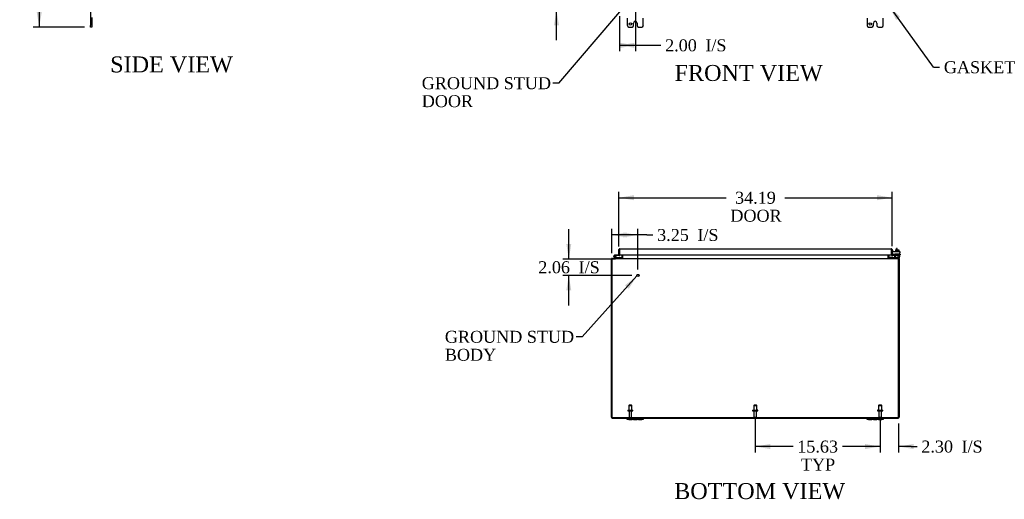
# Model space of a CAD drawing. Header units: inches. Extents: x 20 to 297, y 4 to 197.
# Tile 1 of 10: x 20 to 144, y 4 to 64. Entities that reach past the tile are written whole.
import ezdxf
from ezdxf.enums import TextEntityAlignment as Align

# ---------------------------------------------------------------- set-up
doc = ezdxf.new("R2010")
doc.units = ezdxf.units.IN
doc.header["$MEASUREMENT"] = 0
for name, color, linetype in [('COM40153-1', 7, 'CONTINUOUS'), ('COM40153-2', 7, 'CONTINUOUS'), ('COM42667', 7, 'CONTINUOUS'), ('COM42780', 7, 'CONTINUOUS'), ('COM48501', 7, 'CONTINUOUS'), ('COM48524', 7, 'CONTINUOUS'), ('COM71782-6', 7, 'CONTINUOUS'), ('DEFAULT', 7, 'CONTINUOUS'), ('FET07710', 7, 'CONTINUOUS'), ('HNG10620-56B', 7, 'CONTINUOUS'), ('HNG10620-56C', 7, 'CONTINUOUS'), ('HNG10620-56P', 7, 'CONTINUOUS'), ('SCC19011', 7, 'CONTINUOUS'), ('STD21878', 7, 'CONTINUOUS'), ('STD26094', 7, 'CONTINUOUS'), ('WAF25035', 7, 'CONTINUOUS')]:
    doc.layers.add(name, color=color, linetype=linetype)
doc.styles.add('SEACAD_TIMES_NEW_ROMAN', font='times.ttf')

# ---------------------------------------------------------------- blocks, each defined once
blk = doc.blocks.new('SEANNOT_GROUP1')
at = {"layer": 'DEFAULT', "linetype": 'Continuous'}
blk.add_hatch(color=136, dxfattribs=at).paths.add_polyline_path([(96.65, 29.96), (97.67, 31.56), (96.18, 30.38)])
at = {"layer": 'DEFAULT', "color": 136, "linetype": 'Continuous'}
blk.add_line((90.8, 23.94), (90.05, 23.94), dxfattribs=at)
blk.add_lwpolyline([(90.8, 23.94), (97.67, 31.56)], dxfattribs=at)
at = {"layer": 'DEFAULT', "color": 136, "linetype": 'Continuous', "style": 'SEACAD_TIMES_NEW_ROMAN'}
for s, p in [('GROUND STUD', (73.64, 24.69)), ('BODY', (73.64, 22.44))]:
    blk.add_text(s, height=1.5, dxfattribs=at).set_placement(p, align=Align.TOP_LEFT)
blk = doc.blocks.new('SEANNOT_GROUP2')
at = {"layer": 'DEFAULT', "linetype": 'Continuous'}
blk.add_hatch(color=136, dxfattribs=at).paths.add_polyline_path([(96.53, 65.32), (97.5, 66.95), (96.05, 65.73)])
at = {"layer": 'DEFAULT', "color": 136, "linetype": 'Continuous'}
blk.add_line((87.91, 55.69), (87.16, 55.69), dxfattribs=at)
blk.add_lwpolyline([(87.91, 55.69), (97.5, 66.95)], dxfattribs=at)
at = {"layer": 'DEFAULT', "color": 136, "linetype": 'Continuous', "style": 'SEACAD_TIMES_NEW_ROMAN'}
for s, p in [('GROUND STUD', (70.75, 56.44)), ('DOOR', (70.75, 54.19))]:
    blk.add_text(s, height=1.5, dxfattribs=at).set_placement(p, align=Align.TOP_LEFT)
blk = doc.blocks.new('SEANNOT_GROUP3')
at = {"layer": 'DEFAULT', "linetype": 'Continuous'}
blk.add_hatch(color=136, dxfattribs=at).paths.add_polyline_path([(130.6, 63.99), (129.25, 65.32), (130.1, 63.62)])
at = {"layer": 'DEFAULT', "color": 136, "linetype": 'Continuous'}
blk.add_line((134.79, 57.69), (135.54, 57.69), dxfattribs=at)
blk.add_lwpolyline([(134.79, 57.69), (129.25, 65.32)], dxfattribs=at)
at = {"layer": 'DEFAULT', "color": 136, "linetype": 'Continuous', "style": 'SEACAD_TIMES_NEW_ROMAN'}
blk.add_text('GASKET', height=1.5, dxfattribs=at).set_placement((136.07, 58.44), align=Align.TOP_LEFT)
blk = doc.blocks.new('GDIMGGROUP1')
at = {"layer": 'DEFAULT', "linetype": 'Continuous'}
for points in [[(87.3, 68.69), (87.61, 66.81), (87.92, 68.69)], [(87.3, 62.94), (87.92, 62.94), (87.61, 64.81)]]:
    blk.add_hatch(color=136, dxfattribs=at).paths.add_polyline_path(points)
at = {"layer": 'DEFAULT', "color": 136, "linetype": 'Continuous'}
for p, q in [((87.61, 66.81), (87.61, 70.56)), ((96.73, 66.81), (86.86, 66.81)), ((94.73, 64.81), (86.86, 64.81)), ((87.61, 61.06), (87.61, 64.81))]:
    blk.add_line(p, q, dxfattribs=at)
at = {"layer": 'DEFAULT', "color": 136, "linetype": 'Continuous', "style": 'SEACAD_TIMES_NEW_ROMAN'}
for s, p in [('2.00', (83.8, 66.56)), ('I/S', (88.83, 66.56))]:
    blk.add_text(s, height=1.5, dxfattribs=at).set_placement(p, align=Align.TOP_LEFT)
blk = doc.blocks.new('GDIMGGROUP3')
at = {"layer": 'DEFAULT', "linetype": 'Continuous'}
for points in [[(22.58, 123.09), (23.21, 123.09), (22.89, 124.97)], [(22.58, 64.59), (22.89, 62.72), (23.21, 64.59)]]:
    blk.add_hatch(color=136, dxfattribs=at).paths.add_polyline_path(points)
at = {"layer": 'DEFAULT', "color": 136, "linetype": 'Continuous'}
for p, q in [((28.55, 124.97), (22.14, 124.97)), ((22.89, 124.97), (22.89, 95.12)), ((22.89, 93.09), (22.89, 62.72)), ((28.55, 62.72), (22.14, 62.72))]:
    blk.add_line(p, q, dxfattribs=at)
at = {"layer": 'DEFAULT', "color": 136, "linetype": 'Continuous', "style": 'SEACAD_TIMES_NEW_ROMAN'}
blk.add_text('62.25', height=1.5, dxfattribs=at).set_placement((20.33, 94.59), align=Align.TOP_LEFT)
blk = doc.blocks.new('GDIMGGROUP9')
at = {"layer": 'DEFAULT', "linetype": 'Continuous'}
for points in [[(97.29, 41.67), (95.41, 41.35), (97.29, 41.04)], [(127.72, 41.67), (127.72, 41.04), (129.6, 41.35)]]:
    blk.add_hatch(color=136, dxfattribs=at).paths.add_polyline_path(points)
at = {"layer": 'DEFAULT', "color": 136, "linetype": 'Continuous'}
for p, q in [((95.41, 35.26), (95.41, 42.1)), ((129.6, 35.28), (129.6, 42.1)), ((95.41, 41.35), (108.83, 41.35)), ((116.17, 41.35), (129.6, 41.35))]:
    blk.add_line(p, q, dxfattribs=at)
at = {"layer": 'DEFAULT', "color": 136, "linetype": 'Continuous', "style": 'SEACAD_TIMES_NEW_ROMAN'}
for s, p in [('34.19', (109.95, 42.1)), ('DOOR', (109.36, 39.85))]:
    blk.add_text(s, height=1.5, dxfattribs=at).set_placement(p, align=Align.TOP_LEFT)
blk = doc.blocks.new('GDIMGGROUP12')
at = {"layer": 'DEFAULT', "linetype": 'Continuous'}
for points in [[(126.22, 9.89), (128.1, 10.2), (126.22, 10.52)], [(132.28, 9.89), (132.28, 10.52), (130.4, 10.2)]]:
    blk.add_hatch(color=136, dxfattribs=at).paths.add_polyline_path(points)
at = {"layer": 'DEFAULT', "color": 136, "linetype": 'Continuous'}
for p, q in [((128.1, 13.91), (128.1, 9.45)), ((130.4, 13.08), (130.4, 9.45)), ((128.1, 10.2), (124.35, 10.2)), ((131.98, 10.2), (130.4, 10.2)), ((131.98, 10.2), (132.73, 10.2))]:
    blk.add_line(p, q, dxfattribs=at)
at = {"layer": 'DEFAULT', "color": 136, "linetype": 'Continuous', "style": 'SEACAD_TIMES_NEW_ROMAN'}
for s, p in [('2.30', (133.25, 10.95)), ('I/S', (138.28, 10.95))]:
    blk.add_text(s, height=1.5, dxfattribs=at).set_placement(p, align=Align.TOP_LEFT)
blk = doc.blocks.new('GDIMGGROUP13')
at = {"layer": 'DEFAULT', "linetype": 'Continuous'}
for points in [[(97.36, 60.12), (97.36, 60.74), (95.48, 60.43)], [(95.61, 60.12), (97.48, 60.43), (95.61, 60.74)]]:
    blk.add_hatch(color=136, dxfattribs=at).paths.add_polyline_path(points)
at = {"layer": 'DEFAULT', "color": 136, "linetype": 'Continuous'}
for p, q in [((97.48, 66.06), (97.48, 59.68)), ((95.48, 64.06), (95.48, 59.68)), ((95.48, 60.43), (99.93, 60.43)), ((99.93, 60.43), (100.68, 60.43))]:
    blk.add_line(p, q, dxfattribs=at)
at = {"layer": 'DEFAULT', "color": 136, "linetype": 'Continuous', "style": 'SEACAD_TIMES_NEW_ROMAN'}
for s, p in [('2.00', (101.2, 61.18)), ('I/S', (106.23, 61.18))]:
    blk.add_text(s, height=1.5, dxfattribs=at).set_placement(p, align=Align.TOP_LEFT)
blk = doc.blocks.new('GDIMGGROUP14')
at = {"layer": 'DEFAULT', "linetype": 'Continuous'}
for points in [[(96.42, 37), (94.55, 36.69), (96.42, 36.38)], [(95.92, 37), (95.92, 36.38), (97.8, 36.69)]]:
    blk.add_hatch(color=136, dxfattribs=at).paths.add_polyline_path(points)
at = {"layer": 'DEFAULT', "color": 136, "linetype": 'Continuous'}
for p, q in [((94.55, 34.4), (94.55, 37.44)), ((97.8, 32.37), (97.8, 37.44)), ((98.92, 36.69), (94.55, 36.69)), ((98.92, 36.69), (99.67, 36.69))]:
    blk.add_line(p, q, dxfattribs=at)
at = {"layer": 'DEFAULT', "color": 136, "linetype": 'Continuous', "style": 'SEACAD_TIMES_NEW_ROMAN'}
for s, p in [('3.25', (100.2, 37.44)), ('I/S', (105.23, 37.44))]:
    blk.add_text(s, height=1.5, dxfattribs=at).set_placement(p, align=Align.TOP_LEFT)
blk = doc.blocks.new('GDIMGGROUP15')
at = {"layer": 'DEFAULT', "linetype": 'Continuous'}
for points in [[(88.84, 35.56), (89.15, 33.68), (89.46, 35.56)], [(88.84, 29.75), (89.46, 29.75), (89.15, 31.62)]]:
    blk.add_hatch(color=136, dxfattribs=at).paths.add_polyline_path(points)
at = {"layer": 'DEFAULT', "color": 136, "linetype": 'Continuous'}
for p, q in [((89.15, 33.68), (89.15, 37.43)), ((94.99, 33.68), (88.4, 33.68)), ((97.05, 31.62), (88.4, 31.62)), ((89.15, 27.87), (89.15, 31.62))]:
    blk.add_line(p, q, dxfattribs=at)
at = {"layer": 'DEFAULT', "color": 136, "linetype": 'Continuous', "style": 'SEACAD_TIMES_NEW_ROMAN'}
for s, p in [('2.06', (85.33, 33.4)), ('I/S', (90.37, 33.4))]:
    blk.add_text(s, height=1.5, dxfattribs=at).set_placement(p, align=Align.TOP_LEFT)
blk = doc.blocks.new('GDIMGGROUP24')
at = {"layer": 'DEFAULT', "linetype": 'Continuous'}
for points in [[(114.35, 9.89), (114.35, 10.52), (112.47, 10.2)], [(126.22, 9.89), (128.1, 10.2), (126.22, 10.52)]]:
    blk.add_hatch(color=136, dxfattribs=at).paths.add_polyline_path(points)
at = {"layer": 'DEFAULT', "color": 136, "linetype": 'Continuous'}
for p, q in [((112.47, 13.91), (112.47, 9.45)), ((128.1, 13.91), (128.1, 9.45)), ((117.2, 10.2), (112.47, 10.2)), ((128.1, 10.2), (123.37, 10.2))]:
    blk.add_line(p, q, dxfattribs=at)
at = {"layer": 'DEFAULT', "color": 136, "linetype": 'Continuous', "style": 'SEACAD_TIMES_NEW_ROMAN'}
for s, p in [('15.63', (117.73, 10.95)), ('TYP', (118.19, 8.7))]:
    blk.add_text(s, height=1.5, dxfattribs=at).set_placement(p, align=Align.TOP_LEFT)

msp = doc.modelspace()

# ---------------------------------------------------------------- linework, layer by layer
at = {"layer": 'COM40153-1', "color": 7}
for p, q in [((130.15, 34.83), (130.15, 35.01)), ((130.22, 35.01), (130.15, 35.01)), ((130.22, 34.83), (130.22, 35.01))]:
    msp.add_line(p, q, dxfattribs=at)
at = {"layer": 'COM40153-2', "color": 7}
for p, q in [((129.67, 34.79), (129.6, 34.79)), ((129.67, 34.6), (129.67, 34.79)), ((129.88, 34.19), (129.72, 34.19)), ((129.87, 34.27), (129.77, 34.27)), ((130.6, 34.27), (130.57, 34.27)), ((130.57, 34.19), (130.6, 34.19)), ((130.6, 34.27), (130.6, 34.19))]:
    msp.add_line(p, q, dxfattribs=at)
msp.add_arc((129.71, 34.3), 0.108, 180, 186.8545, dxfattribs=at)
at = {"layer": 'COM42667', "color": 7}
for p, q in [((129.6, 34.6), (130.57, 34.6)), ((129.6, 34.46), (129.6, 34.6)), ((130.57, 34.6), (130.57, 34.46)), ((129.6, 34.46), (129.6, 34.2)), ((129.71, 34.18), (129.77, 34.27)), ((129.88, 34.24), (129.88, 33.98)), ((130.23, 34.06), (130.35, 34.23)), ((130.23, 34.04), (130.23, 34.06)), ((130.34, 34.04), (130.23, 34.04)), ((130.34, 34.18), (130.26, 34.06)), ((130.26, 34.06), (130.34, 34.06)), ((130.34, 34.06), (130.34, 34.18)), ((130.34, 33.98), (130.34, 34.04)), ((130.37, 33.98), (130.34, 33.98)), ((130.35, 34.23), (130.37, 34.23)), ((130.37, 34.23), (130.37, 34.06)), ((130.37, 34.06), (130.41, 34.06)), ((130.41, 34.04), (130.37, 34.04)), ((130.37, 34.04), (130.37, 33.98)), ((130.41, 34.06), (130.41, 34.04)), ((130.57, 33.98), (130.57, 34.46))]:
    msp.add_line(p, q, dxfattribs=at)
for centre, radius, start, end in [((129.66, 34.2), 0.06, 180, 202.199), ((129.82, 34.24), 0.06, 0, 147.1545), ((130.01, 33.98), 0.125, 180, 270), ((130.44, 33.98), 0.125, 270, 0)]:
    msp.add_arc(centre, radius, start, end, dxfattribs=at)
at = {"layer": 'COM42780', "color": 7}
for p, q in [((129.17, 33.85), (129.24, 33.92)), ((129.17, 33.85), (129.22, 33.8)), ((129.24, 33.92), (129.29, 33.86)), ((129.32, 33.85), (130.22, 33.85)), ((129.36, 33.85), (129.36, 33.85)), ((129.42, 33.85), (129.36, 33.85)), ((129.42, 33.85), (129.42, 33.85)), ((129.44, 33.85), (129.42, 33.85)), ((129.44, 33.85), (129.44, 33.85)), ((129.61, 33.85), (129.44, 33.85)), ((129.56, 33.85), (129.56, 33.85)), ((129.61, 33.85), (129.61, 33.85)), ((129.97, 34.33), (130.47, 34.33)), ((129.97, 34.24), (129.97, 34.33)), ((129.97, 34.19), (129.97, 34.24)), ((129.97, 34.24), (129.97, 33.77)), ((129.97, 34.23), (130.47, 34.23)), ((130.03, 34.23), (130.03, 34.14)), ((130.03, 34.14), (130.42, 34.14)), ((130.1, 34.33), (130.1, 34.14)), ((130.11, 34.33), (130.11, 34.14)), ((130.22, 33.85), (130.47, 33.85)), ((130.33, 34.14), (130.33, 34.33)), ((130.35, 34.33), (130.35, 34.14)), ((130.47, 33.76), (130.37, 33.76)), ((130.42, 34.14), (130.42, 34.23)), ((130.47, 34.19), (130.47, 34.33)), ((130.47, 33.9), (130.47, 34.19)), ((130.47, 33.85), (130.47, 33.9)), ((130.47, 33.85), (130.47, 33.85)), ((130.47, 33.85), (130.47, 33.76))]:
    msp.add_line(p, q, dxfattribs=at)
for radius in [0.143, 0.048]:
    msp.add_arc((129.32, 33.9), radius, 225, 270, dxfattribs=at)
msp.add_ellipse((129.72, 34.86), major_axis=(0, -14.32), ratio=0.017455, start_param=1.503851, end_param=1.524085, dxfattribs=at)
for points, knots in [([(129.96, 33.85), (129.96, 33.85), (129.96, 33.85), (129.97, 33.86), (129.97, 33.86), (129.97, 33.86)], [0, 0, 0, 0, 0.25, 0.25, 0.3597521, 0.3597521, 0.3597521, 0.3597521]), ([(129.97, 33.77), (129.97, 33.77), (129.97, 33.76), (129.97, 33.76), (129.96, 33.76), (129.96, 33.76)], [0, 0, 0, 0, 0.5, 0.5, 1, 1, 1, 1]), ([(129.97, 33.86), (129.97, 33.86), (129.97, 33.86), (129.97, 33.86), (129.97, 33.86), (129.97, 33.87), (129.97, 33.87), (129.97, 33.89), (129.97, 33.89), (129.97, 33.9)], [0.3597521, 0.3597521, 0.3597521, 0.3597521, 0.375, 0.375, 0.5, 0.5, 0.75, 0.75, 1, 1, 1, 1])]:
    msp.add_open_spline(points, degree=3, knots=knots, dxfattribs=at)
at = {"layer": 'COM48501', "color": 7}
for p, q in [((94.47, 33.65), (94.55, 33.65)), ((94.47, 13.86), (94.47, 33.65)), ((94.6, 33.76), (94.58, 33.76)), ((94.58, 33.74), (94.58, 33.76)), ((95.78, 34.2), (95.78, 33.79)), ((95.78, 33.79), (95.85, 33.79)), ((95.85, 34.2), (95.85, 33.79)), ((129.1, 34.2), (129.1, 33.79)), ((129.17, 33.79), (129.1, 33.79)), ((129.17, 34.2), (129.17, 33.79)), ((130.35, 33.76), (130.37, 33.76)), ((130.37, 33.74), (130.37, 33.76)), ((130.47, 33.65), (130.4, 33.65)), ((130.47, 33.65), (130.47, 13.86)), ((94.58, 13.76), (96.47, 13.76)), ((98.47, 13.76), (126.47, 13.76)), ((128.47, 13.76), (130.37, 13.76))]:
    msp.add_line(p, q, dxfattribs=at)
for centre, radius, start, end in [((94.58, 33.65), 0.108, 90, 180), ((94.58, 33.65), 0.036, 147.1291, 180), ((95.74, 33.79), 0.036, 270, 0), ((95.74, 33.79), 0.108, 349.3958, 360), ((129.21, 33.79), 0.108, 180, 190.4541), ((129.21, 33.79), 0.036, 180, 270), ((130.37, 33.65), 0.108, 0, 90), ((130.37, 33.65), 0.036, 0, 32.8709), ((94.58, 13.86), 0.108, 180, 270), ((130.37, 13.86), 0.108, 270, 360)]:
    msp.add_arc(centre, radius, start, end, dxfattribs=at)
at = {"layer": 'COM48524', "color": 7}
for p, q in [((94.55, 33.65), (94.55, 13.83)), ((94.6, 33.76), (130.35, 33.76)), ((95.87, 33.79), (95.87, 34.2)), ((129.08, 34.2), (129.08, 33.79)), ((130.4, 13.83), (130.4, 33.65)), ((94.55, 13.83), (130.4, 13.83))]:
    msp.add_line(p, q, dxfattribs=at)
for points, knots in [([(94.55, 33.65), (94.55, 33.65), (94.55, 33.66), (94.55, 33.68), (94.56, 33.68), (94.56, 33.7), (94.56, 33.7), (94.57, 33.71), (94.57, 33.72), (94.58, 33.73), (94.58, 33.73), (94.58, 33.74), (94.58, 33.74), (94.59, 33.75), (94.6, 33.76), (94.6, 33.76)], [0, 0, 0, 0, 0.125, 0.125, 0.25, 0.25, 0.375, 0.375, 0.5, 0.5, 0.625, 0.625, 0.75, 0.75, 1, 1, 1, 1]), ([(95.87, 33.79), (95.87, 33.79), (95.87, 33.79), (95.86, 33.78), (95.86, 33.78), (95.86, 33.78), (95.85, 33.77), (95.84, 33.77), (95.83, 33.76), (95.81, 33.76), (95.8, 33.76), (95.78, 33.76), (95.77, 33.76), (95.76, 33.76)], [0, 0, 0, 0, 0.0625, 0.0625, 0.125, 0.125, 0.25, 0.25, 0.5, 0.5, 0.75, 0.75, 1, 1, 1, 1]), ([(129.19, 33.76), (129.18, 33.76), (129.17, 33.76), (129.15, 33.76), (129.14, 33.76), (129.12, 33.76), (129.11, 33.77), (129.1, 33.77), (129.09, 33.78), (129.08, 33.78), (129.08, 33.78), (129.08, 33.79), (129.08, 33.79), (129.08, 33.79), (129.08, 33.79), (129.08, 33.79)], [0, 0, 0, 0, 0.25, 0.25, 0.5, 0.5, 0.75, 0.75, 0.875, 0.875, 0.9375, 0.9375, 0.96875, 0.96875, 1, 1, 1, 1]), ([(130.4, 33.65), (130.4, 33.65), (130.4, 33.66), (130.39, 33.68), (130.39, 33.68), (130.39, 33.7), (130.38, 33.7), (130.38, 33.71), (130.38, 33.72), (130.37, 33.73), (130.37, 33.73), (130.36, 33.74), (130.36, 33.74), (130.36, 33.75), (130.35, 33.76), (130.35, 33.76)], [0, 0, 0, 0, 0.125, 0.125, 0.25, 0.25, 0.375, 0.375, 0.5, 0.5, 0.625, 0.625, 0.75, 0.75, 1, 1, 1, 1])]:
    msp.add_open_spline(points, degree=3, knots=knots, dxfattribs=at)
at = {"layer": 'COM71782-6', "color": 7}
for p, q in [((95.41, 34.17), (95.41, 34.86)), ((95.48, 34.96), (95.48, 34.86)), ((95.48, 34.86), (95.48, 34.96)), ((95.48, 34.17), (95.48, 34.86)), ((95.48, 34.86), (95.48, 34.2)), ((95.52, 34.97), (129.49, 34.97)), ((129.53, 34.86), (129.53, 34.96)), ((129.53, 34.96), (129.53, 34.86)), ((129.53, 34.2), (129.53, 34.86)), ((129.53, 34.86), (129.53, 34.2)), ((129.6, 34.86), (129.6, 34.2)), ((95.41, 34.17), (95.48, 34.17)), ((95.48, 34.2), (129.53, 34.2)), ((129.6, 34.2), (129.53, 34.2)), ((129.61, 34.17), (129.56, 34.12)), ((129.81, 34.19), (129.64, 34.16)), ((129.64, 34.16), (129.65, 34.09)), ((129.82, 34.12), (129.65, 34.09)), ((129.82, 34.12), (129.81, 34.19))]:
    msp.add_line(p, q, dxfattribs=at)
for centre, radius, start, end in [((95.52, 34.86), 0.108, 109.4712, 180), ((95.52, 34.86), 0.108, 90, 109.4712), ((129.49, 34.86), 0.108, 70.5288, 90), ((129.49, 34.86), 0.108, 0, 70.5288), ((129.63, 34.2), 0.108, 180, 230), ((129.63, 34.2), 0.108, 230.0001, 279.9999), ((129.63, 34.2), 0.036, 180, 230), ((129.63, 34.2), 0.036, 230, 280)]:
    msp.add_arc(centre, radius, start, end, dxfattribs=at)
for centre, start_param, end_param in [((95.52, 34.86), 3.141593, 3.48143), ((129.49, 34.86), 2.801756, 3.141593)]:
    msp.add_ellipse(centre, major_axis=(0, -0.108), ratio=0.997813, start_param=start_param, end_param=end_param, dxfattribs=at)
at = {"layer": 'FET07710', "color": 7}
for p, q in [((29.3, 65.03), (29.3, 62.91)), ((29.3, 62.72), (29.3, 62.91)), ((29.49, 63.92), (29.49, 62.91)), ((29.49, 62.91), (29.49, 62.72)), ((96.47, 63.84), (96.47, 62.91)), ((97.25, 62.91), (97.25, 63.22)), ((97.47, 63.44), (97.47, 63.44)), ((97.69, 63.22), (97.69, 62.91)), ((98.47, 62.91), (98.47, 63.84)), ((126.47, 63.84), (126.47, 62.91)), ((127.25, 62.91), (127.25, 63.22)), ((127.47, 63.44), (127.47, 63.44)), ((127.69, 63.22), (127.69, 62.91)), ((128.47, 62.91), (128.47, 63.84)), ((29.49, 62.72), (29.3, 62.72)), ((96.66, 62.72), (97.07, 62.72)), ((97.88, 62.72), (98.29, 62.72)), ((126.66, 62.72), (127.07, 62.72)), ((127.88, 62.72), (128.29, 62.72)), ((96.47, 13.57), (96.47, 13.76)), ((96.47, 13.76), (96.66, 13.76)), ((96.66, 13.57), (96.47, 13.57)), ((96.66, 13.76), (97.07, 13.76)), ((96.66, 13.57), (97.07, 13.57)), ((97.07, 13.76), (97.25, 13.76)), ((97.25, 13.57), (97.07, 13.57)), ((97.25, 13.76), (97.47, 13.76)), ((97.25, 13.76), (97.25, 13.57)), ((97.25, 13.57), (97.47, 13.57)), ((97.47, 13.76), (97.47, 13.76)), ((97.47, 13.76), (97.69, 13.76)), ((97.47, 13.57), (97.69, 13.57)), ((97.47, 13.57), (97.47, 13.57)), ((97.69, 13.57), (97.69, 13.76)), ((97.69, 13.76), (97.88, 13.76)), ((97.88, 13.57), (97.69, 13.57)), ((97.88, 13.76), (98.29, 13.76)), ((97.88, 13.57), (98.29, 13.57)), ((98.29, 13.76), (98.47, 13.76)), ((98.47, 13.57), (98.29, 13.57)), ((98.47, 13.76), (98.47, 13.57)), ((126.47, 13.57), (126.47, 13.76)), ((126.47, 13.76), (126.66, 13.76)), ((126.66, 13.57), (126.47, 13.57)), ((126.66, 13.76), (127.07, 13.76)), ((126.66, 13.57), (127.07, 13.57)), ((127.07, 13.76), (127.25, 13.76)), ((127.25, 13.57), (127.07, 13.57)), ((127.25, 13.76), (127.47, 13.76)), ((127.25, 13.76), (127.25, 13.57)), ((127.25, 13.57), (127.47, 13.57)), ((127.47, 13.76), (127.47, 13.76)), ((127.47, 13.76), (127.69, 13.76)), ((127.47, 13.57), (127.69, 13.57)), ((127.47, 13.57), (127.47, 13.57)), ((127.69, 13.57), (127.69, 13.76)), ((127.69, 13.76), (127.88, 13.76)), ((127.88, 13.57), (127.69, 13.57)), ((127.88, 13.76), (128.29, 13.76)), ((127.88, 13.57), (128.29, 13.57)), ((128.29, 13.76), (128.47, 13.76)), ((128.47, 13.57), (128.29, 13.57)), ((128.47, 13.76), (128.47, 13.57))]:
    msp.add_line(p, q, dxfattribs=at)
for centre in [(96.86, 63.09), (126.86, 63.09)]:
    msp.add_circle(centre, 0.156, dxfattribs=at)
for centre, radius, start, end in [((96.66, 62.91), 0.188, 180, 270), ((97.07, 62.91), 0.188, 270, 0), ((97.47, 63.22), 0.218, 90, 180), ((97.47, 63.22), 0.218, 0, 90), ((97.88, 62.91), 0.188, 180, 270), ((98.29, 62.91), 0.188, 270, 0), ((126.66, 62.91), 0.187, 180, 270), ((127.07, 62.91), 0.188, 270, 0), ((127.47, 63.22), 0.218, 90, 180), ((127.47, 63.22), 0.218, 0, 90), ((127.88, 62.91), 0.188, 180, 270), ((128.29, 62.91), 0.188, 270, 0)]:
    msp.add_arc(centre, radius, start, end, dxfattribs=at)
at = {"layer": 'HNG10620-56B', "color": 7}
for p, q in [((94.93, 33.78), (94.8, 33.91)), ((94.97, 33.82), (94.85, 33.95)), ((94.96, 33.87), (94.94, 33.93)), ((95.73, 33.82), (94.99, 33.82)), ((95.73, 33.76), (95.73, 33.82))]:
    msp.add_line(p, q, dxfattribs=at)
for centre, radius, start, end in [((94.91, 34.02), 0.154, 287.1819, 225), ((94.91, 34.02), 0.0938, 287.1819, 225), ((94.99, 33.84), 0.089, 225, 270), ((94.99, 33.84), 0.029, 225, 270)]:
    msp.add_arc(centre, radius, start, end, dxfattribs=at)
at = {"layer": 'HNG10620-56C', "color": 7}
for p, q in [((95.48, 34.65), (95.48, 34.65)), ((95.07, 34.17), (94.91, 34.17)), ((95.07, 34.11), (95.03, 34.11)), ((95.41, 34.17), (95.07, 34.17)), ((95.07, 34.17), (95.07, 34.11)), ((95.45, 34.11), (95.07, 34.11))]:
    msp.add_line(p, q, dxfattribs=at)
for centre, radius, start, end in [((94.91, 34.02), 0.154, 277.4281, 287.1819), ((95.45, 34.2), 0.089, 270, 0)]:
    msp.add_arc(centre, radius, start, end, dxfattribs=at)
at = {"layer": 'HNG10620-56P', "color": 7}
msp.add_circle((94.91, 34.02), 0.0938, dxfattribs=at)
at = {"layer": 'SCC19011', "color": 7}
for p, q in [((130.01, 34.83), (130.01, 34.65)), ((130.01, 34.83), (130.22, 34.83)), ((130.22, 34.83), (130.22, 34.65)), ((130.22, 34.83), (130.44, 34.83)), ((130.44, 34.83), (130.44, 34.65))]:
    msp.add_line(p, q, dxfattribs=at)
at = {"layer": 'STD21878', "color": 7}
for radius in [0.141, 0.125]:
    msp.add_circle((97.8, 31.62), radius, dxfattribs=at)
at = {"layer": 'STD26094', "color": 7}
for p, q in [((96.7, 15.39), (96.66, 15.35)), ((96.66, 15.35), (97.04, 15.35)), ((96.66, 15.35), (96.66, 14.76)), ((97, 15.39), (96.7, 15.39)), ((97.04, 15.35), (97, 15.39)), ((97.04, 14.76), (97.04, 15.35)), ((112.32, 15.39), (112.29, 15.35)), ((112.29, 15.35), (112.66, 15.35)), ((112.29, 15.35), (112.29, 14.76)), ((112.62, 15.39), (112.32, 15.39)), ((112.66, 15.35), (112.62, 15.39)), ((112.66, 14.76), (112.66, 15.35)), ((127.95, 15.39), (127.91, 15.35)), ((127.91, 15.35), (128.29, 15.35)), ((127.91, 15.35), (127.91, 14.76)), ((128.25, 15.39), (127.95, 15.39)), ((128.29, 15.35), (128.25, 15.39)), ((128.29, 14.76), (128.29, 15.35)), ((96.52, 14.73), (96.52, 14.69)), ((96.55, 14.76), (97.14, 14.76)), ((96.55, 14.66), (97.14, 14.66)), ((96.68, 14.66), (96.68, 13.89)), ((97.01, 13.89), (97.01, 14.66)), ((97.17, 14.69), (97.17, 14.73)), ((112.15, 14.73), (112.15, 14.69)), ((112.18, 14.76), (112.77, 14.76)), ((112.18, 14.66), (112.77, 14.66)), ((112.31, 14.66), (112.31, 13.89)), ((112.64, 13.89), (112.64, 14.66)), ((112.8, 14.69), (112.8, 14.73)), ((127.77, 14.73), (127.77, 14.69)), ((127.8, 14.76), (128.39, 14.76)), ((127.8, 14.66), (128.39, 14.66)), ((127.93, 14.66), (127.93, 13.89)), ((128.26, 13.89), (128.26, 14.66)), ((128.42, 14.69), (128.42, 14.73))]:
    msp.add_line(p, q, dxfattribs=at)
for centre, radius, start, end in [((96.55, 14.73), 0.03, 90, 180), ((96.55, 14.69), 0.03, 180, 270), ((96.74, 13.89), 0.06, 180, 270), ((96.95, 13.89), 0.06, 270, 0), ((97.14, 14.73), 0.03, 0, 90), ((97.14, 14.69), 0.03, 270, 0), ((112.18, 14.73), 0.03, 90, 180), ((112.18, 14.69), 0.03, 180, 270), ((112.37, 13.89), 0.06, 180, 270), ((112.58, 13.89), 0.06, 270, 0), ((112.77, 14.73), 0.03, 0, 90), ((112.77, 14.69), 0.03, 270, 0), ((127.8, 14.73), 0.03, 90, 180), ((127.8, 14.69), 0.03, 180, 270), ((127.99, 13.89), 0.06, 180, 270), ((128.2, 13.89), 0.06, 270, 0), ((128.39, 14.73), 0.03, 0, 90), ((128.39, 14.69), 0.03, 270, 0)]:
    msp.add_arc(centre, radius, start, end, dxfattribs=at)
at = {"layer": 'WAF25035', "color": 7}
for p, q in [((130.47, 34.65), (129.97, 34.65)), ((129.97, 34.65), (129.97, 34.6)), ((130.47, 34.6), (130.47, 34.65))]:
    msp.add_line(p, q, dxfattribs=at)

# ---------------------------------------------------------------- block references
at = {"layer": 'DEFAULT', "color": 7}
for name in ['GDIMGGROUP3', 'GDIMGGROUP1', 'SEANNOT_GROUP2', 'GDIMGGROUP13', 'SEANNOT_GROUP3', 'GDIMGGROUP9', 'GDIMGGROUP15', 'GDIMGGROUP14', 'SEANNOT_GROUP1', 'GDIMGGROUP24', 'GDIMGGROUP12']:
    msp.add_blockref(name, (0, 0), dxfattribs=at)

# ---------------------------------------------------------------- texts
at = {"layer": 'DEFAULT', "color": 7, "style": 'SEACAD_TIMES_NEW_ROMAN'}
for s, p in [('SIDE VIEW', (31.77, 59.04)), ('FRONT VIEW', (102.38, 57.97)), ('BOTTOM VIEW', (102.33, 5.63))]:
    msp.add_text(s, height=2, dxfattribs=at).set_placement(p, align=Align.TOP_LEFT)

doc.saveas('drawing.dxf')
